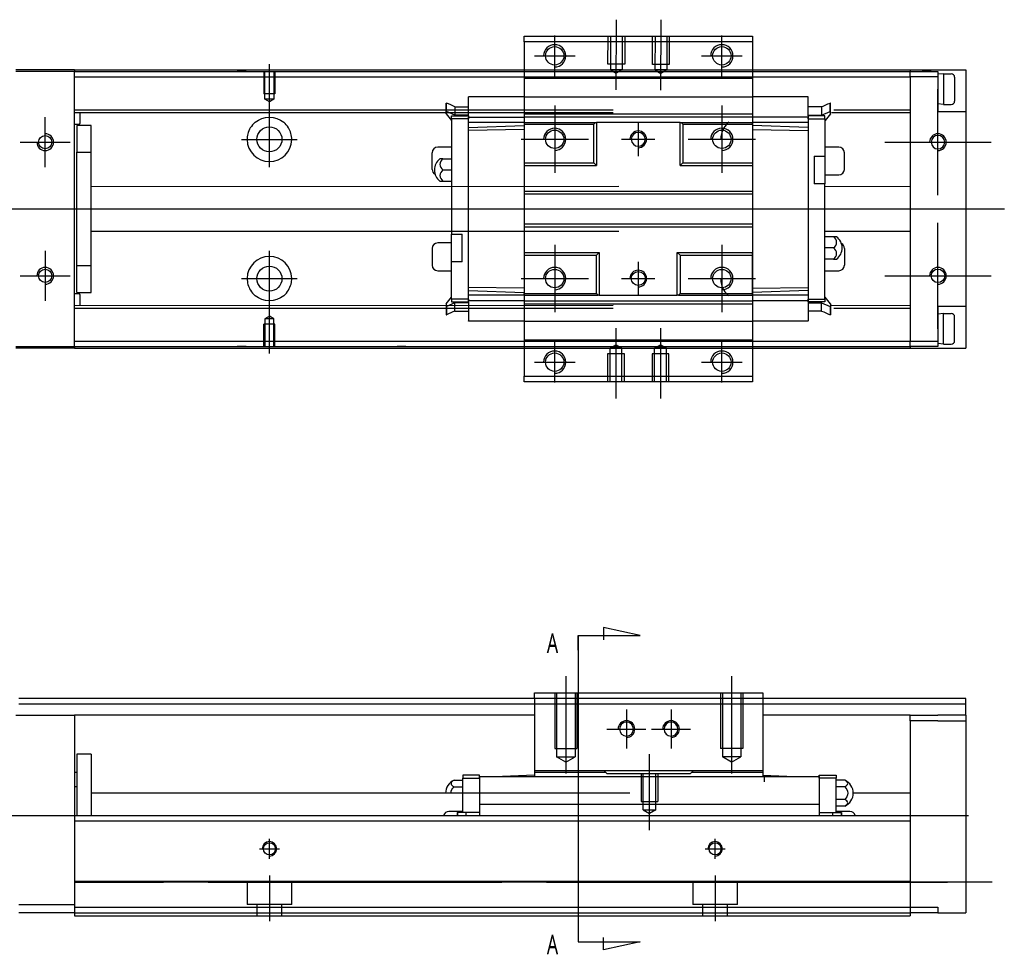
# Model space of a CAD drawing. Header units: millimetres. Extents: x 81 to 3135, y 49 to 860.
# Tile 8 of 8: x 274 to 450, y 692 to 859. Entities that reach past the tile are written whole.
import ezdxf
from ezdxf.lldxf.tags import DXFTag

# ---------------------------------------------------------------- set-up
doc = ezdxf.new("R2010")
doc.units = ezdxf.units.MM
doc.layers.get('0').update_dxf_attribs({"linetype": 'CONTINUOUS'})
doc.styles.add('CHN', font='msjhbd.ttf')
tags = doc.linetypes.add('DASHED', pattern=[25.72, 12.86, -12.86]).pattern_tags.tags
tags[6:7] = [DXFTag(74, 4), DXFTag(75, 0), DXFTag(340, '0'), DXFTag(46, 0.0), DXFTag(50, 0.0), DXFTag(44, 0.0), DXFTag(45, 0.0)]
tags[4:5] = [DXFTag(74, 4), DXFTag(75, 0), DXFTag(340, '0'), DXFTag(46, 0.0), DXFTag(50, 0.0), DXFTag(44, 0.0), DXFTag(45, 0.0)]

msp = doc.modelspace()

# ---------------------------------------------------------------- linework, layer by layer
at = {"ltscale": 0.1}
for p, q in [((380.61, 846.78), (380.64, 859.4)), ((388.61, 846.76), (388.64, 859.38)), ((369.56, 849.26), (369.56, 856.56)), ((399.56, 849.26), (399.56, 856.56)), ((365.91, 852.91), (373.21, 852.91)), ((395.91, 852.91), (403.21, 852.91)), ((369.56, 843.97), (369.56, 831.88)), ((399.56, 843.97), (399.56, 831.88)), ((363.52, 837.92), (375.6, 837.92)), ((393.52, 837.92), (405.6, 837.92)), ((369.56, 818.97), (369.56, 806.88)), ((399.56, 818.97), (399.56, 806.88)), ((363.52, 812.92), (375.6, 812.92)), ((393.52, 812.92), (405.6, 812.92)), ((380.56, 804.03), (380.56, 791.41)), ((388.56, 804.03), (388.56, 791.41)), ((369.56, 794.26), (369.56, 801.56)), ((399.56, 794.26), (399.56, 801.56)), ((365.91, 797.91), (373.21, 797.91)), ((395.91, 797.91), (403.21, 797.91)), ((371.56, 741.54), (371.56, 724.04)), ((401.31, 741.54), (401.31, 724.04)), ((382.44, 735.54), (382.44, 728.54)), ((390.44, 735.54), (390.44, 728.54)), ((378.94, 732.04), (385.94, 732.04)), ((386.94, 732.04), (393.94, 732.04)), ((386.56, 713.89), (386.56, 727.54))]:
    msp.add_line(p, q, dxfattribs=at)
at = {"linetype": 'Continuous'}
for p, q in [((364.06, 855.41), (364.06, 856.41)), ((364.06, 856.41), (405.06, 856.41)), ((405.06, 856.41), (405.06, 855.41)), ((405.06, 855.41), (364.06, 855.41)), ((364.06, 855.41), (364.06, 848.91)), ((405.06, 855.41), (405.06, 848.91)), ((283.35, 850.41), (272.85, 850.41)), ((283.35, 850.41), (283.35, 850.11)), ((433.35, 850.41), (433.35, 850.11)), ((443.35, 850.41), (443.35, 800.42)), ((283.35, 850.11), (433.35, 850.11)), ((283.35, 800.71), (283.35, 850.11)), ((283.35, 850.11), (283.35, 850.11)), ((283.35, 850.11), (283.35, 850.11)), ((283.35, 849.11), (433.35, 849.11)), ((364.06, 848.91), (364.06, 847.92)), ((405.06, 848.91), (405.06, 847.92)), ((433.35, 850.11), (438.35, 850.11)), ((433.35, 850.11), (433.35, 850.11)), ((433.35, 850.11), (433.35, 850.11)), ((433.35, 849.11), (433.35, 850.11)), ((438.35, 849.11), (433.35, 849.11)), ((438.35, 850.11), (438.35, 849.11)), ((438.35, 849.11), (438.35, 842.91)), ((364.06, 847.92), (364.06, 802.92)), ((405.06, 847.92), (405.06, 802.92)), ((438.35, 842.91), (443.35, 842.91)), ((364.06, 840.92), (364.06, 833.72)), ((392.06, 840.92), (392.26, 840.92)), ((392.26, 840.92), (392.56, 840.62)), ((364.06, 833.72), (364.06, 833.22)), ((364.06, 833.22), (364.06, 828.62)), ((364.06, 828.62), (364.06, 828.12)), ((364.06, 828.12), (364.06, 822.72)), ((364.06, 822.72), (364.06, 822.22)), ((364.06, 822.22), (364.06, 817.12)), ((364.06, 817.12), (364.06, 810.22)), ((364.06, 809.92), (364.06, 810.22)), ((364.06, 802.92), (364.06, 801.91)), ((405.06, 802.92), (405.06, 801.91)), ((283.35, 801.71), (433.35, 801.71)), ((283.35, 800.71), (433.35, 800.71)), ((283.35, 800.71), (283.35, 800.42)), ((283.35, 800.71), (283.35, 800.71)), ((283.35, 800.71), (283.35, 800.71)), ((364.06, 801.91), (364.06, 795.41)), ((405.06, 801.91), (405.06, 795.41)), ((433.35, 801.71), (438.35, 801.71)), ((433.35, 800.71), (433.35, 801.71)), ((438.35, 800.71), (433.35, 800.71)), ((433.35, 800.71), (433.35, 800.71)), ((433.35, 800.71), (433.35, 800.71)), ((433.35, 800.71), (433.35, 800.42)), ((283.35, 800.42), (272.85, 800.42)), ((364.06, 794.41), (364.06, 795.41)), ((364.06, 795.41), (405.06, 795.41)), ((405.06, 795.41), (405.06, 794.41)), ((405.06, 794.41), (364.06, 794.41)), ((353.49, 737.54), (273.35, 737.54)), ((395.94, 737.54), (353.49, 737.54)), ((365.94, 738.54), (406.94, 738.54)), ((365.94, 737.54), (365.94, 738.54)), ((406.94, 737.54), (365.94, 737.54)), ((365.94, 737.54), (365.94, 723.54)), ((406.94, 738.54), (406.94, 737.54)), ((406.94, 737.54), (406.94, 723.54)), ((443.35, 737.54), (406.94, 737.54)), ((443.35, 734.54), (443.35, 737.54)), ((272.85, 734.54), (283.35, 734.54)), ((283.35, 734.54), (283.35, 715.54)), ((352.12, 734.54), (283.35, 734.54)), ((365.94, 734.54), (352.12, 734.54)), ((433.35, 734.54), (406.94, 734.54)), ((433.35, 734.54), (438.35, 734.54)), ((433.35, 733.54), (433.35, 734.54)), ((438.35, 733.54), (433.35, 733.54)), ((433.35, 733.54), (433.35, 700.04)), ((443.35, 734.54), (438.35, 734.54)), ((438.35, 733.54), (443.35, 733.54)), ((443.35, 734.54), (443.35, 699.04)), ((286.37, 727.54), (283.75, 727.54)), ((283.75, 727.54), (283.75, 716.54)), ((286.37, 727.54), (286.37, 716.54)), ((283.75, 724.24), (283.35, 724.24)), ((356.06, 723.74), (353.06, 723.74)), ((353.06, 723.74), (353.06, 723.24)), ((353.06, 723.24), (356.06, 723.24)), ((353.06, 717.04), (353.06, 723.24)), ((356.06, 723.24), (356.06, 723.74)), ((356.06, 723.54), (417.06, 723.54)), ((356.06, 723.54), (356.06, 723.24)), ((356.06, 723.24), (356.06, 718.43)), ((365.94, 723.74), (360.21, 723.54)), ((378.44, 724.54), (365.94, 724.54)), ((365.94, 724.54), (365.94, 724.24)), ((378.74, 724.24), (365.94, 724.24)), ((365.94, 724.24), (365.94, 723.54)), ((394.44, 724.54), (378.44, 724.54)), ((378.74, 724.24), (378.44, 724.54)), ((378.94, 724.04), (378.74, 724.24)), ((378.94, 724.04), (393.94, 724.04)), ((378.94, 724.04), (378.94, 724.04)), ((394.14, 724.24), (393.94, 724.04)), ((393.94, 724.04), (393.94, 724.04)), ((394.44, 724.54), (394.14, 724.24)), ((406.94, 724.24), (394.14, 724.24)), ((406.94, 724.54), (394.44, 724.54)), ((406.94, 724.54), (406.94, 724.24)), ((406.94, 724.24), (406.94, 723.54)), ((406.94, 723.74), (412.66, 723.54)), ((417.06, 723.24), (417.06, 723.74)), ((417.06, 723.74), (420.06, 723.74)), ((417.06, 723.54), (417.06, 723.24)), ((417.06, 723.24), (417.06, 718.43)), ((420.06, 723.24), (417.06, 723.24)), ((420.06, 723.74), (420.06, 723.24)), ((420.06, 717.04), (420.06, 723.24)), ((283.35, 721.74), (283.75, 721.74)), ((351.51, 722.85), (353.06, 722.85)), ((351.51, 721.69), (353.06, 721.69)), ((421.62, 722.85), (420.06, 722.85)), ((421.62, 721.69), (420.06, 721.69)), ((345.76, 720.54), (286.37, 720.54)), ((383.06, 720.54), (345.76, 720.54)), ((421.62, 719.38), (420.06, 719.38)), ((433.35, 720.54), (423.16, 720.54)), ((356.06, 718.54), (417.06, 718.54)), ((356.06, 718.54), (356.06, 716.55)), ((417.06, 718.54), (417.06, 716.55)), ((421.62, 718.23), (420.06, 718.23)), ((283.35, 716.54), (343.94, 716.54)), ((283.35, 716.54), (283.35, 715.54)), ((343.94, 716.54), (433.35, 716.54)), ((353.06, 717.24), (350.56, 717.24)), ((352.06, 717.04), (352.13, 717.04)), ((352.06, 717.04), (352.06, 716.54)), ((353.66, 717.04), (352.13, 717.04)), ((352.13, 717.04), (352.13, 716.54)), ((356.06, 717.04), (353.66, 717.04)), ((353.66, 716.54), (353.66, 717.04)), ((356.06, 716.55), (356.06, 716.54)), ((417.06, 717.04), (419.46, 717.04)), ((419.46, 716.54), (419.46, 717.04)), ((419.46, 717.04), (420.99, 717.04)), ((422.56, 717.24), (420.06, 717.24)), ((420.99, 717.04), (420.99, 716.54)), ((421.06, 717.04), (420.99, 717.04)), ((421.06, 717.04), (421.06, 716.54)), ((433.35, 716.54), (433.35, 715.54)), ((283.35, 715.54), (343.48, 715.54)), ((283.35, 715.54), (283.35, 705.04)), ((343.48, 715.54), (433.35, 715.54)), ((433.35, 715.54), (433.35, 705.04)), ((283.35, 705.04), (283.35, 704.75)), ((283.35, 704.74), (283.35, 704.74)), ((283.35, 704.74), (283.35, 700.04)), ((433.35, 704.74), (433.35, 700.04)), ((273.35, 700.54), (283.35, 700.54)), ((283.35, 700.04), (336.43, 700.04)), ((283.35, 700.04), (283.35, 698.54)), ((336.43, 700.04), (433.35, 700.04)), ((433.35, 700.04), (438.35, 700.04)), ((433.35, 700.04), (433.35, 698.54)), ((433.35, 700.04), (433.35, 700.04)), ((438.35, 700.04), (438.35, 699.04)), ((283.35, 699.04), (273.35, 699.04)), ((283.35, 698.54), (335.75, 698.54)), ((335.75, 698.54), (433.35, 698.54)), ((438.35, 699.04), (433.35, 699.04)), ((438.35, 699.04), (443.35, 699.04))]:
    msp.add_line(p, q, dxfattribs=at)
at = {"linetype": 'DASHED', "ltscale": 0.1}
for p, q in [((379.12, 851.4), (379.13, 856.4)), ((379.57, 856.4), (379.56, 850.4)), ((381.69, 856.39), (381.68, 850.39)), ((382.13, 856.39), (382.12, 851.39)), ((387.12, 851.38), (387.13, 856.38)), ((387.57, 856.38), (387.56, 850.38)), ((389.69, 856.37), (389.68, 850.37)), ((390.13, 856.37), (390.12, 851.37)), ((382.12, 851.39), (379.12, 851.4)), ((381.68, 850.39), (379.56, 850.4)), ((379.56, 850.4), (380.62, 849.78)), ((381.68, 850.39), (380.62, 849.78)), ((390.12, 851.37), (387.12, 851.38)), ((389.68, 850.37), (387.56, 850.38)), ((387.56, 850.38), (388.62, 849.76)), ((389.68, 850.37), (388.62, 849.76)), ((283.35, 850.11), (272.85, 850.11)), ((314.15, 850.11), (312.55, 850.11)), ((317.35, 850.11), (317.35, 846.11)), ((317.55, 845.11), (317.55, 850.11)), ((319.15, 850.11), (319.15, 845.11)), ((319.35, 850.11), (319.35, 846.11)), ((364.06, 848.91), (405.06, 848.91)), ((433.35, 849.11), (433.35, 801.71)), ((437.12, 850.11), (435.52, 850.11)), ((319.35, 846.11), (317.35, 846.11)), ((318.35, 844.65), (317.55, 845.11)), ((319.15, 845.11), (317.55, 845.11)), ((319.15, 845.11), (318.35, 844.65)), ((364.06, 845.57), (354.06, 845.57)), ((354.06, 845.57), (354.06, 845.52)), ((354.06, 842.12), (354.06, 845.52)), ((364.06, 845.57), (405.06, 845.57)), ((415.06, 845.57), (405.06, 845.57)), ((415.06, 845.57), (415.06, 845.52)), ((415.06, 842.12), (415.06, 845.52)), ((283.35, 843.21), (380.06, 843.22)), ((350.06, 844.43), (350.13, 844.43)), ((351.66, 843.76), (354.06, 843.76)), ((417.46, 843.76), (415.06, 843.76)), ((419.06, 844.43), (418.99, 844.43)), ((419.66, 843.23), (433.35, 843.21)), ((283.35, 842.71), (380.06, 842.72)), ((284.35, 840.86), (284.35, 842.71)), ((350.06, 842.47), (350.06, 842.94)), ((350.13, 842.94), (350.06, 842.94)), ((350.06, 842.47), (351.01, 841.27)), ((351.66, 842.27), (350.13, 842.94)), ((351.06, 841.62), (351.06, 842.12)), ((351.06, 842.12), (354.06, 842.12)), ((351.06, 841.62), (351.06, 820.92)), ((354.06, 841.62), (351.06, 841.62)), ((351.66, 842.78), (351.66, 842.27)), ((354.06, 842.27), (351.66, 842.27)), ((354.06, 842.12), (354.06, 841.62)), ((354.06, 841.62), (354.06, 841.92)), ((354.06, 841.92), (364.06, 841.92)), ((354.06, 809.22), (354.06, 841.62)), ((364.06, 842.47), (405.06, 842.47)), ((405.06, 841.92), (364.06, 841.92)), ((415.06, 841.92), (405.06, 841.92)), ((415.06, 842.27), (417.46, 842.27)), ((415.06, 842.12), (415.06, 841.62)), ((418.06, 842.12), (415.06, 842.12)), ((415.06, 841.62), (415.06, 841.92)), ((415.06, 841.62), (415.06, 809.22)), ((415.06, 841.62), (418.06, 841.62)), ((417.46, 842.27), (418.99, 842.94)), ((417.46, 842.78), (417.46, 842.27)), ((418.06, 841.62), (418.06, 842.12)), ((418.06, 841.62), (418.06, 834.92)), ((419.06, 842.47), (418.11, 841.27)), ((419.06, 842.94), (418.99, 842.94)), ((419.06, 842.47), (419.06, 842.94)), ((419.26, 842.73), (433.35, 842.71)), ((283.35, 840.66), (284.15, 840.66)), ((286.37, 840.41), (283.75, 840.41)), ((283.75, 840.41), (283.75, 835.61)), ((286.37, 835.61), (286.37, 840.41)), ((351.01, 841.27), (351.06, 841.27)), ((364.06, 840.92), (354.06, 840.92)), ((354.06, 840.07), (364.06, 840.42)), ((364.06, 839.67), (354.06, 839.53)), ((364.06, 840.92), (376.86, 840.92)), ((364.06, 840.62), (376.56, 840.62)), ((376.56, 840.62), (376.86, 840.92)), ((376.56, 833.72), (376.56, 840.62)), ((376.86, 840.92), (377.06, 840.92)), ((377.06, 840.92), (377.06, 833.22)), ((392.06, 840.92), (377.06, 840.92)), ((392.06, 833.22), (392.06, 840.92)), ((392.26, 840.92), (405.06, 840.92)), ((392.56, 840.62), (392.56, 833.72)), ((392.56, 840.62), (405.06, 840.62)), ((405.06, 840.62), (405.06, 840.92)), ((415.06, 840.92), (405.06, 840.92)), ((405.06, 840.62), (405.06, 833.72)), ((415.06, 840.07), (405.06, 840.42)), ((405.06, 839.67), (415.06, 839.53)), ((418.11, 841.27), (418.06, 841.27)), ((351.06, 836.52), (348.56, 836.52)), ((420.56, 836.52), (418.06, 836.52)), ((283.75, 835.61), (286.37, 835.61)), ((283.75, 815.22), (283.75, 835.61)), ((286.37, 815.22), (286.37, 835.61)), ((347.56, 832.52), (347.56, 835.52)), ((349.5, 834.42), (348.96, 834.42)), ((349.5, 834.42), (351.06, 834.42)), ((416.16, 834.92), (416.16, 829.92)), ((416.16, 834.92), (418.06, 834.92)), ((418.06, 834.92), (418.06, 829.92)), ((421.56, 832.52), (421.56, 835.52)), ((364.06, 833.72), (376.56, 833.72)), ((364.06, 833.22), (377.06, 833.22)), ((377.06, 833.22), (376.56, 833.72)), ((392.56, 833.72), (392.06, 833.22)), ((392.06, 833.22), (405.06, 833.22)), ((392.56, 833.72), (405.06, 833.72)), ((405.06, 833.22), (405.06, 828.62)), ((349.5, 832.42), (351.06, 832.42)), ((418.06, 831.52), (420.56, 831.52)), ((381.06, 829.42), (286.37, 829.41)), ((348.96, 830.42), (349.5, 830.42)), ((349.5, 830.42), (351.06, 830.42)), ((418.06, 829.92), (416.16, 829.92)), ((418.06, 809.22), (418.06, 829.92)), ((433.35, 829.41), (418.06, 829.43)), ((364.06, 828.62), (405.06, 828.62)), ((364.06, 828.12), (405.06, 828.12)), ((405.06, 828.62), (405.06, 828.12)), ((405.06, 828.12), (405.06, 822.72)), ((364.06, 822.72), (405.06, 822.72)), ((364.06, 822.22), (405.06, 822.22)), ((405.06, 822.72), (405.06, 822.22)), ((405.06, 822.22), (405.06, 817.62)), ((286.37, 821.41), (381.06, 821.42)), ((351.06, 820.92), (352.96, 820.92)), ((351.06, 815.92), (351.06, 820.92)), ((352.96, 815.92), (352.96, 820.92)), ((418.06, 821.43), (433.35, 821.41)), ((419.62, 820.42), (418.06, 820.42)), ((420.16, 820.42), (419.62, 820.42)), ((347.56, 818.32), (347.56, 815.32)), ((351.06, 819.32), (348.56, 819.32)), ((419.62, 818.42), (418.06, 818.42)), ((421.56, 818.32), (421.56, 815.32)), ((364.06, 817.62), (377.56, 817.62)), ((377.06, 817.12), (377.56, 817.62)), ((377.06, 810.22), (377.06, 817.12)), ((377.56, 817.62), (377.56, 809.92)), ((391.56, 817.62), (405.06, 817.62)), ((391.56, 817.62), (392.06, 817.12)), ((391.56, 809.92), (391.56, 817.62)), ((392.06, 817.12), (392.06, 810.22)), ((405.06, 817.62), (405.06, 817.12)), ((405.06, 817.3), (405.06, 817.42)), ((405.06, 810.22), (405.06, 817.12)), ((286.37, 815.22), (283.75, 815.22)), ((283.75, 810.41), (283.75, 815.22)), ((286.37, 810.41), (286.37, 815.22)), ((352.96, 815.92), (351.06, 815.92)), ((351.06, 809.22), (351.06, 815.92)), ((419.62, 816.42), (418.06, 816.42)), ((419.62, 816.42), (420.16, 816.42)), ((348.56, 814.32), (351.06, 814.32)), ((418.06, 814.32), (420.56, 814.32)), ((364.06, 811.17), (354.06, 811.32)), ((405.06, 811.17), (415.06, 811.32)), ((284.15, 810.16), (283.35, 810.16)), ((283.75, 810.41), (286.37, 810.41)), ((284.35, 808.11), (284.35, 809.96)), ((350.06, 808.37), (351.01, 809.57)), ((351.01, 809.57), (351.06, 809.57)), ((354.06, 810.77), (364.06, 810.42)), ((364.06, 809.92), (354.06, 809.92)), ((364.06, 810.22), (377.06, 810.22)), ((364.06, 809.92), (377.36, 809.92)), ((377.06, 810.22), (377.06, 810.22)), ((377.36, 809.92), (377.06, 810.22)), ((377.56, 809.92), (377.36, 809.92)), ((377.56, 809.92), (391.56, 809.92)), ((391.76, 809.92), (391.56, 809.92)), ((392.06, 810.22), (391.76, 809.92)), ((391.76, 809.92), (405.06, 809.92)), ((392.06, 810.22), (392.06, 810.22)), ((392.06, 810.22), (405.06, 810.22)), ((415.06, 810.77), (405.06, 810.42)), ((405.06, 809.92), (405.06, 810.22)), ((415.06, 809.92), (405.06, 809.92)), ((418.11, 809.57), (418.06, 809.57)), ((419.06, 808.37), (418.11, 809.57)), ((283.35, 808.11), (380.06, 808.12)), ((350.06, 808.37), (350.06, 807.9)), ((350.06, 807.9), (350.13, 807.9)), ((350.06, 807.9), (350.06, 807.85)), ((351.66, 808.57), (350.13, 807.9)), ((350.13, 807.9), (350.13, 807.85)), ((354.06, 809.22), (351.06, 809.22)), ((351.06, 809.22), (351.06, 808.72)), ((351.06, 808.72), (354.06, 808.72)), ((351.66, 808.06), (351.66, 808.57)), ((354.06, 808.57), (351.66, 808.57)), ((354.06, 809.22), (354.06, 808.92)), ((354.06, 808.72), (354.06, 809.22)), ((364.06, 808.92), (354.06, 808.92)), ((354.06, 808.72), (354.06, 805.33)), ((364.06, 808.92), (405.06, 808.92)), ((364.06, 808.36), (405.06, 808.36)), ((415.06, 808.92), (405.06, 808.92)), ((415.06, 809.22), (415.06, 808.92)), ((415.06, 809.22), (418.06, 809.22)), ((415.06, 808.72), (415.06, 809.22)), ((415.06, 808.72), (415.06, 805.33)), ((418.06, 808.72), (415.06, 808.72)), ((415.06, 808.57), (417.46, 808.57)), ((417.46, 808.06), (417.46, 808.57)), ((417.46, 808.57), (418.99, 807.9)), ((418.06, 809.22), (418.06, 808.72)), ((419.06, 807.9), (418.99, 807.9)), ((419.06, 808.37), (419.06, 807.9)), ((419.25, 808.13), (433.35, 808.11)), ((443.35, 807.91), (438.35, 807.91)), ((438.35, 807.91), (438.35, 801.71)), ((283.35, 807.61), (380.06, 807.62)), ((318.35, 806.17), (317.55, 805.71)), ((319.15, 805.71), (318.35, 806.17)), ((350.06, 806.42), (350.13, 806.42)), ((351.66, 807.09), (354.06, 807.09)), ((417.46, 807.09), (415.06, 807.09)), ((419.06, 806.42), (418.99, 806.42)), ((419.65, 807.63), (433.35, 807.61)), ((319.35, 804.71), (317.35, 804.71)), ((317.35, 800.71), (317.35, 804.71)), ((317.55, 805.71), (317.55, 800.71)), ((319.15, 805.71), (317.55, 805.71)), ((319.15, 800.71), (319.15, 805.71)), ((319.35, 800.71), (319.35, 804.71)), ((354.06, 805.28), (354.06, 805.33)), ((364.06, 805.26), (354.06, 805.26)), ((364.06, 805.26), (405.06, 805.26)), ((415.06, 805.28), (405.06, 805.28)), ((415.06, 805.28), (415.06, 805.33)), ((272.85, 800.71), (283.35, 800.71)), ((314.15, 800.71), (312.55, 800.71)), ((342.86, 800.71), (341.26, 800.71)), ((364.06, 801.91), (405.06, 801.91)), ((379.5, 800.41), (380.56, 801.03)), ((381.62, 800.41), (380.56, 801.03)), ((387.5, 800.41), (388.56, 801.03)), ((389.62, 800.41), (388.56, 801.03)), ((437.12, 800.71), (435.52, 800.71)), ((438.35, 801.71), (438.35, 800.71)), ((382.06, 799.41), (379.06, 799.41)), ((379.06, 799.41), (379.06, 794.41)), ((381.62, 800.41), (379.5, 800.41)), ((379.5, 794.41), (379.5, 800.41)), ((381.62, 794.41), (381.62, 800.41)), ((382.06, 794.41), (382.06, 799.41)), ((390.06, 799.41), (387.06, 799.41)), ((387.06, 799.41), (387.06, 794.41)), ((389.62, 800.41), (387.5, 800.41)), ((387.5, 794.41), (387.5, 800.41)), ((389.62, 794.41), (389.62, 800.41)), ((390.06, 794.41), (390.06, 799.41)), ((369.56, 738.54), (369.56, 728.54)), ((369.91, 738.54), (369.91, 727.04)), ((373.21, 738.54), (373.21, 727.04)), ((373.56, 738.54), (373.56, 728.54)), ((399.31, 738.54), (399.31, 728.54)), ((399.66, 738.54), (399.66, 727.04)), ((402.96, 738.54), (402.96, 727.04)), ((403.31, 738.54), (403.31, 728.54)), ((353.03, 736.54), (273.35, 736.54)), ((443.35, 736.54), (353.03, 736.54)), ((369.56, 728.54), (373.56, 728.54)), ((403.31, 728.54), (399.31, 728.54)), ((369.91, 727.04), (373.21, 727.04)), ((371.56, 726.09), (369.91, 727.04)), ((371.56, 726.09), (373.21, 727.04)), ((402.96, 727.04), (399.66, 727.04)), ((401.31, 726.09), (399.66, 727.04)), ((401.31, 726.09), (402.96, 727.04)), ((385.06, 724.04), (385.06, 719.04)), ((385.44, 717.54), (385.44, 724.04)), ((387.69, 717.54), (387.69, 724.04)), ((388.06, 724.04), (388.06, 719.04)), ((407.19, 722.54), (407.19, 723.54)), ((385.06, 719.04), (388.06, 719.04)), ((385.44, 717.54), (387.69, 717.54)), ((385.44, 717.54), (386.56, 716.89)), ((387.69, 717.54), (386.56, 716.89)), ((283.35, 704.54), (299.35, 704.54)), ((307.35, 704.54), (299.35, 704.54)), ((307.35, 704.54), (307.35, 704.54)), ((307.35, 704.54), (338.48, 704.54)), ((314.35, 704.54), (314.35, 700.54)), ((322.35, 700.54), (322.35, 704.54)), ((338.48, 704.54), (360.06, 704.54)), ((368.06, 704.54), (360.06, 704.54)), ((368.06, 704.54), (368.06, 704.54)), ((368.06, 704.54), (440.06, 704.54)), ((394.35, 704.54), (394.35, 700.54)), ((402.35, 700.54), (402.35, 704.54)), ((428.06, 704.54), (428.06, 704.54)), ((428.06, 704.54), (433.35, 704.54)), ((428.06, 704.54), (433.35, 704.54)), ((448.06, 704.54), (433.35, 704.54)), ((448.06, 704.54), (440.06, 704.54)), ((448.06, 704.54), (448.06, 704.54)), ((322.35, 700.54), (314.35, 700.54)), ((316.1, 700.54), (316.1, 698.54)), ((320.6, 698.54), (320.6, 700.54)), ((402.35, 700.54), (394.35, 700.54)), ((396.1, 700.54), (396.1, 698.54)), ((400.6, 698.54), (400.6, 700.54))]:
    msp.add_line(p, q, dxfattribs=at)
at = {"ltscale": 0.3}
for p, q in [((318.35, 839.24), (318.35, 851.44)), ((438.35, 827.89), (438.35, 846.94)), ((318.35, 832.91), (318.35, 842.91)), ((313.35, 837.91), (323.35, 837.91)), ((428.83, 837.41), (447.88, 837.41)), ((246.44, 825.41), (450.27, 825.41)), ((438.35, 803.89), (438.35, 822.94)), ((318.35, 803.39), (318.35, 817.91)), ((428.83, 813.41), (447.88, 813.41)), ((313.35, 812.91), (323.35, 812.91)), ((318.35, 799.47), (318.35, 807.91)), ((318.35, 708.74), (318.35, 712.34)), ((318.35, 708.74), (318.35, 712.34)), ((398.35, 708.74), (398.35, 712.34)), ((398.35, 708.74), (398.35, 712.34)), ((316.55, 710.54), (320.15, 710.54)), ((316.55, 710.54), (320.15, 710.54)), ((396.55, 710.54), (400.15, 710.54)), ((396.55, 710.54), (400.15, 710.54)), ((318.35, 705.74), (318.35, 697.54)), ((318.35, 705.74), (318.35, 697.54)), ((398.35, 705.74), (398.35, 697.54)), ((398.35, 705.74), (398.35, 697.54))]:
    msp.add_line(p, q, dxfattribs=at)
for p, q in [((439.35, 849.69), (438.35, 849.59)), ((439.35, 849.69), (440.75, 849.69)), ((439.35, 849.69), (439.35, 844.19)), ((441.35, 849.09), (441.35, 844.79)), ((439.35, 844.19), (438.35, 844.29)), ((439.35, 844.19), (440.75, 844.19)), ((278.1, 832.91), (278.1, 841.91)), ((369.56, 840.92), (369.56, 834.92)), ((384.56, 840.92), (384.56, 834.92)), ((366.56, 837.92), (372.56, 837.92)), ((381.56, 837.92), (387.56, 837.92)), ((273.6, 837.41), (282.6, 837.41)), ((278.1, 817.91), (278.1, 808.91)), ((369.56, 815.92), (369.56, 809.92)), ((384.56, 815.92), (384.56, 809.92)), ((273.6, 813.41), (282.6, 813.41)), ((366.56, 812.92), (372.56, 812.92)), ((381.56, 812.92), (387.56, 812.92)), ((439.35, 806.64), (438.35, 806.54)), ((439.35, 806.64), (440.75, 806.64)), ((439.35, 801.14), (439.35, 806.64)), ((441.35, 801.74), (441.35, 806.04)), ((439.35, 801.14), (438.35, 801.24)), ((439.35, 801.14), (440.75, 801.14)), ((384.91, 748.84), (378.32, 750.27)), ((378.32, 750.27), (378.32, 748.05)), ((373.76, 748.84), (384.91, 748.84)), ((373.76, 746.2), (373.76, 748.84)), ((373.76, 748.84), (373.76, 696.46)), ((222.35, 716.54), (443.85, 716.54)), ((373.76, 696.46), (373.76, 693.83)), ((378.32, 692.39), (378.32, 694.62)), ((373.76, 693.83), (384.91, 693.83)), ((384.91, 693.83), (378.32, 692.39))]:
    msp.add_line(p, q)
at = {"linetype": 'DASHED'}
for p, q in [((364.06, 833.54), (364.06, 833.42)), ((283.35, 800.71), (283.35, 800.71)), ((378.44, 724.54), (378.94, 724.04)), ((378.44, 724.54), (378.44, 724.54)), ((393.94, 724.04), (394.44, 724.54)), ((394.44, 724.54), (394.44, 724.54)), ((356.06, 718.43), (356.06, 717.04)), ((417.06, 718.43), (417.06, 717.04)), ((317.55, 710.54), (317.55, 710.54)), ((317.55, 710.54), (317.55, 710.54)), ((319.15, 710.54), (319.15, 710.54)), ((319.15, 710.54), (319.15, 710.54)), ((397.55, 710.54), (397.55, 710.54)), ((397.55, 710.54), (397.55, 710.54)), ((399.15, 710.54), (399.15, 710.54)), ((399.15, 710.54), (399.15, 710.54))]:
    msp.add_line(p, q, dxfattribs=at)
at = {"linetype": 'Continuous'}
for centre in [(369.56, 852.91), (399.56, 852.91), (369.56, 797.91), (399.56, 797.91)]:
    msp.add_circle(centre, 1.65, dxfattribs=at)
at = {"linetype": 'DASHED', "ltscale": 0.1}
for centre, radius in [((318.35, 837.91), 2.25), ((278.1, 837.41), 1.18), ((318.35, 812.91), 2.25), ((278.1, 813.41), 1.18), ((384.56, 812.92), 1.25), ((438.35, 813.41), 1.21)]:
    msp.add_circle(centre, radius, dxfattribs=at)
at = {"linetype": 'DASHED', "ltscale": 0.1, "extrusion": (0, 0, -1)}
for centre, radius in [((-384.56, 837.92), 1.25), ((-438.35, 837.41), 1.21)]:
    msp.add_circle(centre, radius, dxfattribs=at)
at = {"linetype": 'Continuous', "extrusion": (0, 0, -1)}
for centre in [(-382.44, 732.04), (-390.44, 732.04)]:
    msp.add_circle(centre, 1.25, dxfattribs=at)
for centre in [(318.35, 710.54), (398.35, 710.54)]:
    msp.add_circle(centre, 1.08)
for centre, radius, start, end in [((369.56, 852.91), 2, 270, 180), ((399.56, 852.91), 2, 270, 180), ((440.75, 849.09), 0.6, 0, 90), ((440.75, 844.79), 0.6, 270, 0), ((369.56, 837.92), 2, 270, 180), ((399.56, 837.92), 2, 270, 180), ((369.56, 812.92), 2, 270, 180), ((399.56, 812.92), 2, 270, 180), ((440.75, 806.04), 0.6, 0, 90), ((440.75, 801.74), 0.6, 270, 0), ((369.56, 797.91), 2, 270, 180), ((399.56, 797.91), 2, 270, 180), ((382.44, 732.04), 1.5, 270, 180), ((390.44, 732.04), 1.5, 270, 180), ((318.35, 710.54), 1.3, 270, 180), ((398.35, 710.54), 1.3, 270, 180)]:
    msp.add_arc(centre, radius, start, end)
at = {"linetype": 'DASHED', "ltscale": 0.1, "extrusion": (0, 0, -1)}
for centre, start, end in [((-318.35, 837.91), 50.0829, 129.9171), ((-318.35, 812.91), 230.0829, 309.9171)]:
    msp.add_arc(centre, 4, start, end, dxfattribs=at)
at = {"linetype": 'DASHED', "ltscale": 0.1}
for centre, radius, start, end in [((284.15, 840.86), 0.2, 270, 0), ((278.1, 837.41), 1.5, 180, 90), ((318.35, 837.91), 4, 180.7109, 359.2891), ((384.56, 837.92), 1.5, 270, 180), ((438.35, 837.41), 1.5, 270, 180), ((348.56, 835.52), 1, 90, 180), ((420.56, 835.52), 1, 0, 90), ((350.46, 832.42), 2.5, 126.8699, 180), ((348.56, 832.52), 1, 180, 241.6233), ((420.56, 832.52), 1, 270, 0), ((350.46, 832.42), 2.5, 180, 233.1301), ((418.66, 818.42), 2.5, 306.8699, 53.1301), ((348.56, 818.32), 1, 90, 180), ((420.56, 818.32), 1, 0, 61.6233), ((318.35, 812.91), 4, 0.7109, 179.2891), ((278.1, 813.41), 1.5, 270, 180), ((348.56, 815.32), 1, 180, 270), ((420.56, 815.32), 1, 270, 0), ((438.35, 813.41), 1.5, 270, 180), ((384.56, 812.92), 1.5, 270, 180), ((284.15, 809.96), 0.2, 0, 90)]:
    msp.add_arc(centre, radius, start, end, dxfattribs=at)
at = {"linetype": 'Continuous'}
for centre, radius, start, end in [((352.46, 720.54), 2.5, 112.5178, 180), ((420.66, 720.54), 2.5, 0, 67.4822), ((420.66, 720.54), 2.5, 292.5178, 0), ((350.56, 716.24), 1, 90, 162.5484), ((422.56, 716.24), 1, 17.4516, 90)]:
    msp.add_arc(centre, radius, start, end, dxfattribs=at)
at = {"linetype": 'Continuous', "extrusion": (6.12303e-17, 0, -1)}
for centre, start, end in [((-352.46, 720.54), 0, 50.336), ((-420.66, 720.54), 129.664, 230.336)]:
    msp.add_arc(centre, 1.5, start, end, dxfattribs=at)
at = {"linetype": 'Continuous'}
for centre in [(369.56, 837.92), (399.56, 837.92), (369.56, 812.92), (399.56, 812.92)]:
    msp.add_ellipse(centre, major_axis=(0, -1.65), ratio=1, dxfattribs=at)
at = {"linetype": 'DASHED', "ltscale": 0.1}
for centre, major_axis, start_param, end_param in [((350.46, 833.42), (-1.5, 0), -0.878528, 0.878528), ((350.46, 831.42), (1.5, 0), 2.263064, 4.020121), ((418.66, 819.42), (1.5, 0), -0.878528, 0.878528), ((418.66, 817.42), (-1.5, 0), 2.263064, 4.020121)]:
    msp.add_ellipse(centre, major_axis=major_axis, ratio=0.866025, start_param=start_param, end_param=end_param, dxfattribs=at)
at = {"linetype": 'Continuous'}
for centre, major_axis, start_param, end_param in [((352.46, 722.27), (1.5, 0), 2.263064, 4.020121), ((420.66, 722.27), (-1.5, 0), 2.263064, 4.020121), ((420.66, 718.81), (1.5, 0), -0.878528, 0.878528)]:
    msp.add_ellipse(centre, major_axis=major_axis, ratio=0.5, start_param=start_param, end_param=end_param, dxfattribs=at)
for points in [[(283.35, 850.41), (443.35, 850.41)], [(283.35, 850.11), (433.35, 850.11)], [(283.35, 800.71), (433.35, 800.71)], [(283.35, 800.42), (443.35, 800.42)], [(283.35, 704.74), (338.57, 704.74)], [(338.57, 704.74), (433.35, 704.74)]]:
    msp.add_open_spline(points, degree=1, dxfattribs=at)
at = {"linetype": 'DASHED', "ltscale": 0.1}
for points, weights in [([(350.06, 842.94), (350.06, 844.36), (350.06, 844.43)], [0.986230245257, 0.833597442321, 1]), ([(350.13, 842.94), (350.13, 844.36), (350.13, 844.43)], [0.986404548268, 0.833503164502, 0.999998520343]), ([(351.66, 843.76), (351.66, 843.71), (351.66, 842.78)], [1, 0.826415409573, 1]), ([(419.06, 842.94), (419.06, 844.36), (419.06, 844.43)], [0.986230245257, 0.833597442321, 1]), ([(350.06, 807.85), (350.06, 806.48), (350.06, 806.42)], [0.986230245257, 0.833597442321, 1]), ([(417.46, 807.09), (417.46, 807.13), (417.46, 808.06)], [1, 0.826415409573, 1]), ([(418.99, 807.9), (418.99, 806.48), (418.99, 806.42)], [0.986404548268, 0.833503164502, 0.999998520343]), ([(419.06, 807.9), (419.06, 806.48), (419.06, 806.42)], [0.986230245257, 0.833597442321, 1])]:
    msp.add_rational_spline(points, weights, degree=2, dxfattribs=at)
for points, degree in [([(351.66, 843.76), (351.15, 843.98), (350.64, 844.21), (350.13, 844.43)], 3), ([(417.46, 843.76), (417.97, 843.98), (418.48, 844.21), (418.99, 844.43)], 3), ([(364.06, 817.12), (377.06, 817.12)], 1), ([(392.06, 817.12), (405.06, 817.12)], 1), ([(351.66, 807.09), (351.15, 806.86), (350.64, 806.64), (350.13, 806.42)], 3), ([(417.46, 807.09), (417.97, 806.86), (418.48, 806.64), (418.99, 806.42)], 3), ([(283.35, 699.04), (335.97, 699.04)], 1), ([(335.97, 699.04), (433.35, 699.04)], 1)]:
    msp.add_open_spline(points, degree=degree, dxfattribs=at)
for points, knots in [([(417.46, 843.76), (417.46, 843.75), (417.46, 843.73), (417.46, 843.65), (417.46, 843.59), (417.46, 843.32), (417.46, 843.07), (417.46, 842.78)], [0, 0, 0, 0, 0.196974, 0.196974, 0.464649, 0.464649, 1, 1, 1, 1]), ([(418.99, 842.94), (418.99, 843.48), (418.99, 843.81), (418.99, 844.17), (418.99, 844.27), (418.99, 844.39), (418.99, 844.42), (418.99, 844.43)], [0, 0, 0, 0, 0.50414, 0.50414, 0.777493, 0.777493, 1, 1, 1, 1]), ([(315.79, 840.98), (315.45, 840.7), (315.15, 840.36), (314.72, 839.64), (314.57, 839.27), (314.39, 838.56), (314.35, 838.21), (314.35, 837.86)], [0, 0, 0, 0, 0.397367, 0.397367, 0.72214, 0.72214, 1, 1, 1, 1]), ([(322.35, 837.86), (322.36, 838.25), (322.3, 838.63), (322.1, 839.35), (321.96, 839.69), (321.54, 840.37), (321.25, 840.71), (320.92, 840.98)], [0, 0, 0, 0, 0.307207, 0.307207, 0.612248, 0.612248, 1, 1, 1, 1]), ([(400.79, 840.98), (400.45, 840.7), (400.15, 840.36), (399.72, 839.64), (399.57, 839.27), (399.39, 838.56), (399.35, 838.21), (399.35, 837.86)], [0, 0, 0, 0, 0.397367, 0.397367, 0.72214, 0.72214, 1, 1, 1, 1]), ([(314.35, 812.96), (314.35, 812.58), (314.4, 812.19), (314.6, 811.48), (314.75, 811.14), (315.17, 810.46), (315.46, 810.12), (315.79, 809.85)], [0, 0, 0, 0, 0.307207, 0.307207, 0.612248, 0.612248, 1, 1, 1, 1]), ([(320.92, 809.85), (321.26, 810.13), (321.55, 810.47), (321.98, 811.19), (322.13, 811.55), (322.31, 812.27), (322.36, 812.62), (322.35, 812.96)], [0, 0, 0, 0, 0.397367, 0.397367, 0.72214, 0.72214, 1, 1, 1, 1]), ([(399.35, 812.96), (399.35, 812.58), (399.4, 812.19), (399.6, 811.48), (399.75, 811.14), (400.17, 810.46), (400.46, 810.12), (400.79, 809.85)], [0, 0, 0, 0, 0.307207, 0.307207, 0.612248, 0.612248, 1, 1, 1, 1]), ([(350.13, 807.85), (350.13, 807.37), (350.13, 807.04), (350.13, 806.67), (350.13, 806.58), (350.13, 806.46), (350.13, 806.43), (350.13, 806.42)], [0, 0, 0, 0, 0.50414, 0.50414, 0.777493, 0.777493, 1, 1, 1, 1]), ([(351.66, 807.09), (351.66, 807.1), (351.66, 807.11), (351.66, 807.19), (351.66, 807.26), (351.66, 807.52), (351.66, 807.78), (351.66, 808.06)], [0, 0, 0, 0, 0.196974, 0.196974, 0.464649, 0.464649, 1, 1, 1, 1])]:
    msp.add_open_spline(points, degree=3, knots=knots, dxfattribs=at)

# ---------------------------------------------------------------- texts
at = {"style": 'CHN', "width": 0.7}
for p in [(368.14, 745.71), (368.14, 691.6)]:
    msp.add_text('A', height=3.5, dxfattribs=at).set_placement(p)

doc.saveas('drawing.dxf')
